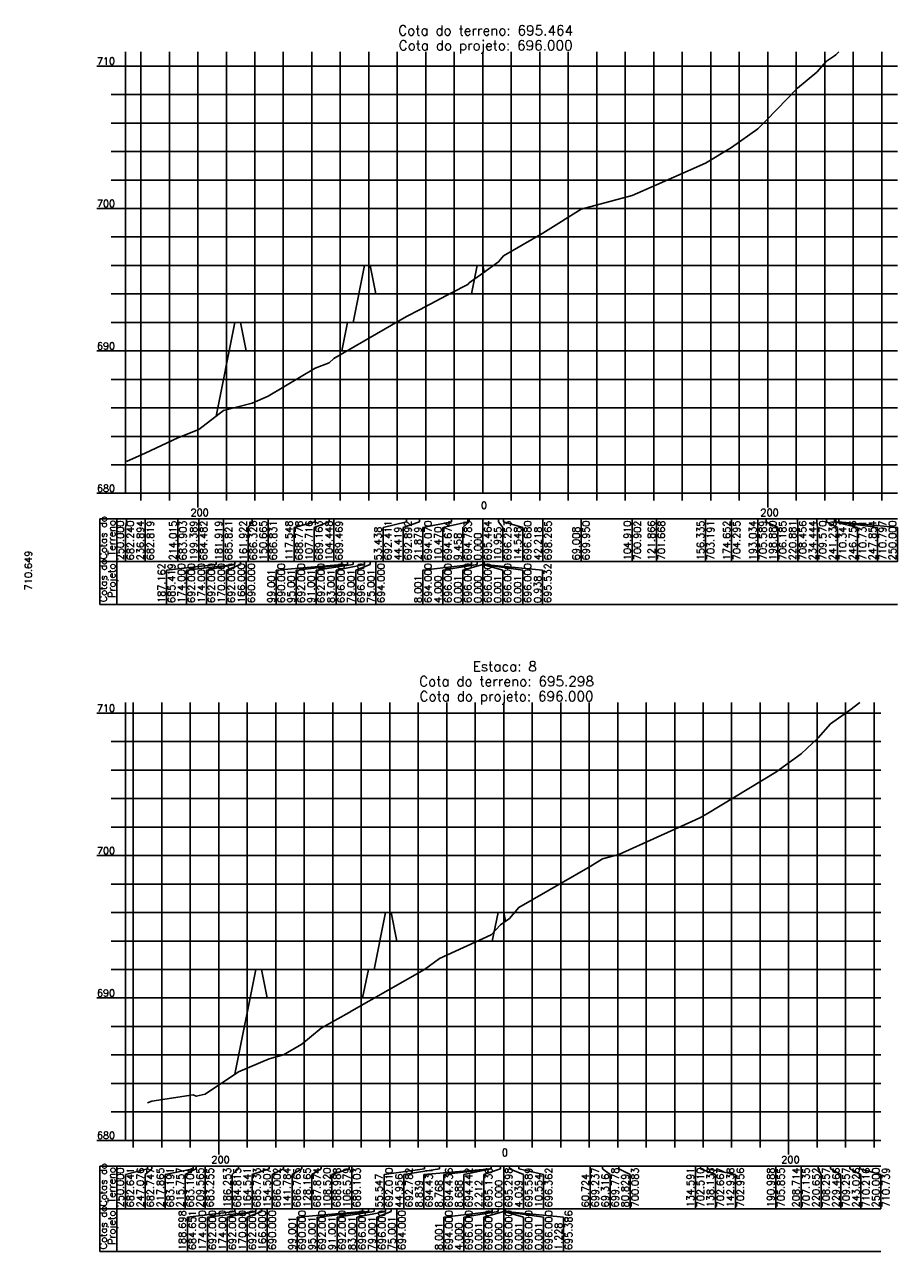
# Model space of a CAD drawing. Header units: inches. Extents: x 0 to 2148, y 0 to 1011.
# Tile 10 of 14: x 1456 to 1762, y 0 to 431. Entities that reach past the tile are written whole.
import ezdxf

# ---------------------------------------------------------------- set-up
doc = ezdxf.new("R2010")
doc.units = ezdxf.units.IN
doc.header["$MEASUREMENT"] = 0
doc.linetypes.add('CONTINUO', pattern=[0])
doc.layers.add('TG', color=7, linetype='CONTINUO')
doc.styles.add('SIMPLEX', font='simplex', dxfattribs={"height": 0.2})

msp = doc.modelspace()

# ---------------------------------------------------------------- linework, layer by layer
at = {"layer": 'TG', "color": 4, "linetype": 'CONTINUO', "flags": 128}
for points in [[(1491.25915, 266.195), (1491.25915, 421.235)], [(1616.70605, 266.195), (1616.70605, 421.235)], [(1481.25915, 416.195), (1491.25915, 416.195)], [(1486.25915, 406.195), (1491.25915, 406.195)], [(1486.25915, 396.195), (1491.25915, 396.195)], [(1486.25915, 386.195), (1491.25915, 386.195)], [(1486.25915, 376.195), (1491.25915, 376.195)], [(1481.25915, 366.195), (1491.25915, 366.195)], [(1486.25915, 356.195), (1491.25915, 356.195)], [(1486.25915, 346.195), (1491.25915, 346.195)], [(1486.25915, 336.195), (1491.25915, 336.195)], [(1486.25915, 326.195), (1491.25915, 326.195)], [(1481.25915, 316.195), (1491.25915, 316.195)], [(1486.25915, 306.195), (1491.25915, 306.195)], [(1486.25915, 296.195), (1491.25915, 296.195)], [(1486.25915, 286.195), (1491.25915, 286.195)], [(1486.25915, 276.195), (1491.25915, 276.195)], [(1481.25915, 266.195), (1491.25915, 266.195)], [(1491.25915, 266.195), (1762.22325, 266.195)], [(1496.70605, 263.695), (1496.70605, 266.195)], [(1506.70605, 263.695), (1506.70605, 266.195)], [(1516.70605, 261.195), (1516.70605, 266.195)], [(1526.70605, 263.695), (1526.70605, 266.195)], [(1536.70605, 263.695), (1536.70605, 266.195)], [(1546.70605, 263.695), (1546.70605, 266.195)], [(1556.70605, 263.695), (1556.70605, 266.195)], [(1566.70605, 263.695), (1566.70605, 266.195)], [(1576.70605, 263.695), (1576.70605, 266.195)], [(1586.70605, 263.695), (1586.70605, 266.195)], [(1596.70605, 263.695), (1596.70605, 266.195)], [(1606.70605, 263.695), (1606.70605, 266.195)], [(1626.70605, 263.695), (1626.70605, 266.195)], [(1636.70605, 263.695), (1636.70605, 266.195)], [(1646.70605, 263.695), (1646.70605, 266.195)], [(1656.70605, 263.695), (1656.70605, 266.195)], [(1666.70605, 263.695), (1666.70605, 266.195)], [(1676.70605, 263.695), (1676.70605, 266.195)], [(1686.70605, 263.695), (1686.70605, 266.195)], [(1696.70605, 263.695), (1696.70605, 266.195)], [(1706.70605, 263.695), (1706.70605, 266.195)], [(1716.70605, 261.195), (1716.70605, 266.195)], [(1726.70605, 263.695), (1726.70605, 266.195)], [(1736.70605, 263.695), (1736.70605, 266.195)], [(1746.70605, 263.695), (1746.70605, 266.195)], [(1756.70605, 263.695), (1756.70605, 266.195)], [(1491.25915, 39), (1491.25915, 192.695)], [(1624.04185, 39), (1624.04185, 192.695)], [(1481.25915, 189), (1491.25915, 189)], [(1486.25915, 179), (1491.25915, 179)], [(1486.25915, 169), (1491.25915, 169)], [(1486.25915, 159), (1491.25915, 159)], [(1486.25915, 149), (1491.25915, 149)], [(1481.25915, 139), (1491.25915, 139)], [(1486.25915, 129), (1491.25915, 129)], [(1486.25915, 119), (1491.25915, 119)], [(1486.25915, 109), (1491.25915, 109)], [(1486.25915, 99), (1491.25915, 99)], [(1481.25915, 89), (1491.25915, 89)], [(1486.25915, 79), (1491.25915, 79)], [(1486.25915, 69), (1491.25915, 69)], [(1486.25915, 59), (1491.25915, 59)], [(1486.25915, 49), (1491.25915, 49)], [(1481.25915, 39), (1491.25915, 39)], [(1491.25915, 39), (1756.3986, 39)], [(1494.04185, 36.5), (1494.04185, 39)], [(1504.04185, 36.5), (1504.04185, 39)], [(1514.04185, 36.5), (1514.04185, 39)], [(1524.04185, 34), (1524.04185, 39)], [(1534.04185, 36.5), (1534.04185, 39)], [(1544.04185, 36.5), (1544.04185, 39)], [(1554.04185, 36.5), (1554.04185, 39)], [(1564.04185, 36.5), (1564.04185, 39)], [(1574.04185, 36.5), (1574.04185, 39)], [(1584.04185, 36.5), (1584.04185, 39)], [(1594.04185, 36.5), (1594.04185, 39)], [(1604.04185, 36.5), (1604.04185, 39)], [(1614.04185, 36.5), (1614.04185, 39)], [(1634.04185, 36.5), (1634.04185, 39)], [(1644.04185, 36.5), (1644.04185, 39)], [(1654.04185, 36.5), (1654.04185, 39)], [(1664.04185, 36.5), (1664.04185, 39)], [(1674.04185, 36.5), (1674.04185, 39)], [(1684.04185, 36.5), (1684.04185, 39)], [(1694.04185, 36.5), (1694.04185, 39)], [(1704.04185, 36.5), (1704.04185, 39)], [(1714.04185, 36.5), (1714.04185, 39)], [(1724.04185, 34), (1724.04185, 39)], [(1734.04185, 36.5), (1734.04185, 39)], [(1744.04185, 36.5), (1744.04185, 39)], [(1754.04185, 36.5), (1754.04185, 39)]]:
    msp.add_lwpolyline(points, dxfattribs=at)
at = {"layer": 'TG', "color": 1, "linetype": 'CONTINUO', "flags": 128}
for points in [[(1491.70605, 277.395), (1498.25915, 280.29), (1509.6986, 285.71), (1517.0116, 288.605), (1525.7467, 295.3), (1535.7453, 297.825), (1541.37365, 300.35), (1557.93195, 310.085), (1562.84815, 312.01), (1564.48185, 313.54), (1589.9868, 328.25), (1594.49635, 330.655), (1605.76675, 336.545), (1611.4708, 339.565), (1611.9769, 340.11), (1616.70605, 343.515), (1622.18345, 347.46), (1623.98005, 349.595), (1637.8152, 357.52), (1651.21025, 365.945), (1669.1612, 370.705), (1677.63895, 374.535), (1694.87335, 382.15), (1704.03185, 387.67), (1713.22325, 394.14), (1716.14615, 397.12), (1727.14635, 408.475), (1733.9281, 414.045), (1737.3257, 417.9), (1740.08395, 419.85), (1740.63285, 420.18), (1741.70605, 421.235)], [(1499.04185, 52.205), (1500.50405, 52.735), (1515.1094, 54.955), (1516.16315, 54.52), (1519.25915, 55.275), (1530.9153, 63.075), (1541.77135, 67.665), (1546.7881, 69.01), (1553.15, 72.825), (1559.9592, 78.37), (1569.78185, 83.94), (1570.75225, 84.515), (1596.2683, 99.05), (1601.56395, 102.91), (1619.6221, 111.155), (1619.6577, 111.18), (1619.69785, 111.21), (1622.9359, 114.69), (1624.04185, 115.49), (1626.06115, 116.945), (1629.31865, 120.81), (1654.40385, 135.185), (1658.6996, 137.89), (1664.4564, 139.415), (1691.3374, 151.55), (1693.11095, 152.335), (1695.51075, 153.78), (1719.5361, 168.275), (1728.3986, 174.675), (1734.3676, 180.285), (1738.77485, 185.285), (1745.555, 190.08), (1749.04185, 192.695)]]:
    msp.add_lwpolyline(points, dxfattribs=at)
at = {"layer": 'TG', "color": 7, "linetype": 'CONTINUO', "flags": 128}
for points in [[(1496.70605, 266.195), (1496.70605, 421.235)], [(1506.70605, 266.195), (1506.70605, 421.235)], [(1516.70605, 266.195), (1516.70605, 421.235)], [(1526.70605, 266.195), (1526.70605, 421.235)], [(1536.70605, 266.195), (1536.70605, 421.235)], [(1546.70605, 266.195), (1546.70605, 421.235)], [(1556.70605, 266.195), (1556.70605, 421.235)], [(1566.70605, 266.195), (1566.70605, 421.235)], [(1576.70605, 266.195), (1576.70605, 421.235)], [(1586.70605, 266.195), (1586.70605, 421.235)], [(1596.70605, 266.195), (1596.70605, 421.235)], [(1606.70605, 266.195), (1606.70605, 421.235)], [(1626.70605, 266.195), (1626.70605, 421.235)], [(1636.70605, 266.195), (1636.70605, 421.235)], [(1646.70605, 266.195), (1646.70605, 421.235)], [(1656.70605, 266.195), (1656.70605, 421.235)], [(1666.70605, 266.195), (1666.70605, 421.235)], [(1676.70605, 266.195), (1676.70605, 421.235)], [(1686.70605, 266.195), (1686.70605, 421.235)], [(1696.70605, 266.195), (1696.70605, 421.235)], [(1706.70605, 266.195), (1706.70605, 421.235)], [(1716.70605, 266.195), (1716.70605, 421.235)], [(1726.70605, 266.195), (1726.70605, 421.235)], [(1736.70605, 266.195), (1736.70605, 421.235)], [(1746.70605, 266.195), (1746.70605, 421.235)], [(1756.70605, 266.195), (1756.70605, 421.235)], [(1491.25915, 416.195), (1762.22325, 416.195)], [(1491.25915, 406.195), (1762.22325, 406.195)], [(1491.25915, 396.195), (1762.22325, 396.195)], [(1491.25915, 386.195), (1762.22325, 386.195)], [(1491.25915, 376.195), (1762.22325, 376.195)], [(1491.25915, 366.195), (1762.22325, 366.195)], [(1491.25915, 356.195), (1762.22325, 356.195)], [(1491.25915, 346.195), (1762.22325, 346.195)], [(1491.25915, 336.195), (1762.22325, 336.195)], [(1491.25915, 326.195), (1762.22325, 326.195)], [(1491.25915, 316.195), (1762.22325, 316.195)], [(1491.25915, 306.195), (1762.22325, 306.195)], [(1491.25915, 296.195), (1762.22325, 296.195)], [(1491.25915, 286.195), (1762.22325, 286.195)], [(1491.25915, 276.195), (1762.22325, 276.195)], [(1482.25915, 257.195), (1762.22325, 257.195)], [(1482.25915, 257.195), (1482.25915, 242.195)], [(1488.25915, 257.195), (1488.25915, 242.195)], [(1491.70605, 256.195), (1491.25915, 254.195)], [(1491.25915, 254.195), (1491.25915, 242.195)], [(1491.70605, 257.195), (1491.70605, 256.195)], [(1498.25915, 257.195), (1498.25915, 242.195)], [(1509.6986, 257.195), (1509.6986, 242.195)], [(1517.0116, 257.195), (1517.0116, 242.195)], [(1525.7467, 257.195), (1525.7467, 242.195)], [(1535.7453, 256.195), (1534.37365, 254.195)], [(1534.37365, 254.195), (1534.37365, 242.195)], [(1535.7453, 257.195), (1535.7453, 256.195)], [(1541.37365, 257.195), (1541.37365, 242.195)], [(1557.93195, 256.195), (1550.48185, 254.195)], [(1550.48185, 254.195), (1550.48185, 242.195)], [(1562.84815, 256.195), (1557.48185, 254.195)], [(1557.48185, 254.195), (1557.48185, 242.195)], [(1557.93195, 257.195), (1557.93195, 256.195)], [(1562.84815, 257.195), (1562.84815, 256.195)], [(1564.48185, 257.195), (1564.48185, 242.195)], [(1589.9868, 256.195), (1581.70605, 254.195)], [(1581.70605, 254.195), (1581.70605, 242.195)], [(1594.49635, 256.195), (1588.70605, 254.195)], [(1588.70605, 254.195), (1588.70605, 242.195)], [(1589.9868, 257.195), (1589.9868, 256.195)], [(1594.49635, 257.195), (1594.49635, 256.195)], [(1605.76675, 256.195), (1595.70605, 254.195)], [(1595.70605, 254.195), (1595.70605, 242.195)], [(1611.4708, 256.195), (1602.70605, 254.195)], [(1602.70605, 254.195), (1602.70605, 242.195)], [(1605.76675, 257.195), (1605.76675, 256.195)], [(1611.9769, 256.195), (1609.70605, 254.195)], [(1609.70605, 254.195), (1609.70605, 242.195)], [(1611.4708, 257.195), (1611.4708, 256.195)], [(1611.9769, 257.195), (1611.9769, 256.195)], [(1616.70605, 257.195), (1616.70605, 242.195)], [(1622.18345, 257.195), (1622.18345, 256.195)], [(1622.18345, 256.195), (1623.70605, 254.195)], [(1623.70605, 254.195), (1623.70605, 242.195)], [(1623.98005, 257.195), (1623.98005, 256.195)], [(1623.98005, 256.195), (1630.70605, 254.195)], [(1630.70605, 254.195), (1630.70605, 242.195)], [(1637.8152, 257.195), (1637.8152, 242.195)], [(1651.21025, 257.195), (1651.21025, 242.195)], [(1669.1612, 257.195), (1669.1612, 242.195)], [(1677.63895, 257.195), (1677.63895, 242.195)], [(1694.87335, 257.195), (1694.87335, 242.195)], [(1704.03185, 257.195), (1704.03185, 242.195)], [(1713.22325, 257.195), (1713.22325, 242.195)], [(1716.14615, 257.195), (1716.14615, 256.195)], [(1716.14615, 256.195), (1720.22325, 254.195)], [(1720.22325, 254.195), (1720.22325, 242.195)], [(1727.14635, 257.195), (1727.14635, 256.195)], [(1727.14635, 256.195), (1727.22325, 254.195)], [(1727.22325, 254.195), (1727.22325, 242.195)], [(1733.9281, 257.195), (1733.9281, 256.195)], [(1733.9281, 256.195), (1734.22325, 254.195)], [(1734.22325, 254.195), (1734.22325, 242.195)], [(1737.3257, 257.195), (1737.3257, 256.195)], [(1737.3257, 256.195), (1741.22325, 254.195)], [(1740.08395, 257.195), (1740.08395, 256.195)], [(1740.08395, 256.195), (1748.22325, 254.195)], [(1740.63285, 257.195), (1740.63285, 256.195)], [(1740.63285, 256.195), (1755.22325, 254.195)], [(1741.22325, 254.195), (1741.22325, 242.195)], [(1741.70605, 257.195), (1741.70605, 256.195)], [(1741.70605, 256.195), (1762.22325, 254.195)], [(1748.22325, 254.195), (1748.22325, 242.195)], [(1755.22325, 254.195), (1755.22325, 242.195)], [(1762.22325, 254.195), (1762.22325, 242.195)], [(1482.25915, 242.195), (1762.22325, 242.195)], [(1482.25915, 242.195), (1482.25915, 227.195)], [(1488.25915, 242.195), (1488.25915, 227.195)], [(1523.12495, 242.195), (1523.12495, 241.195)], [(1529.7058, 242.195), (1529.7058, 241.195)], [(1529.7058, 242.195), (1529.7058, 241.195)], [(1531.7058, 242.195), (1531.7058, 241.195)], [(1533.7058, 242.195), (1533.7058, 227.195)], [(1567.2058, 242.195), (1567.2058, 241.195)], [(1569.2058, 242.195), (1569.2058, 241.195)], [(1571.2058, 242.195), (1571.2058, 241.195)], [(1575.2058, 242.195), (1575.2058, 241.195)], [(1577.2058, 242.195), (1577.2058, 241.195)], [(1579.2058, 242.195), (1579.2058, 227.195)], [(1612.7058, 242.195), (1612.7058, 241.195)], [(1614.7058, 242.195), (1614.7058, 241.195)], [(1616.7058, 242.195), (1616.7058, 241.195)], [(1616.70605, 242.195), (1616.70605, 227.195)], [(1616.7063, 242.195), (1616.7063, 241.195)], [(1616.7063, 242.195), (1616.7063, 241.195)], [(1617.1748, 242.195), (1617.1748, 241.195)], [(1523.12495, 241.195), (1505.7058, 239.195)], [(1505.7058, 239.195), (1505.7058, 227.195)], [(1529.7058, 241.195), (1512.7058, 239.195)], [(1512.7058, 239.195), (1512.7058, 227.195)], [(1529.7058, 241.195), (1519.7058, 239.195)], [(1519.7058, 239.195), (1519.7058, 227.195)], [(1531.7058, 241.195), (1526.7058, 239.195)], [(1526.7058, 239.195), (1526.7058, 227.195)], [(1567.2058, 241.195), (1544.2058, 239.195)], [(1544.2058, 239.195), (1544.2058, 227.195)], [(1569.2058, 241.195), (1551.2058, 239.195)], [(1551.2058, 239.195), (1551.2058, 227.195)], [(1571.2058, 241.195), (1558.2058, 239.195)], [(1558.2058, 239.195), (1558.2058, 227.195)], [(1575.2058, 241.195), (1565.2058, 239.195)], [(1565.2058, 239.195), (1565.2058, 227.195)], [(1577.2058, 241.195), (1572.2058, 239.195)], [(1572.2058, 239.195), (1572.2058, 227.195)], [(1612.7058, 241.195), (1595.70605, 239.195)], [(1595.70605, 239.195), (1595.70605, 227.195)], [(1614.7058, 241.195), (1602.70605, 239.195)], [(1602.70605, 239.195), (1602.70605, 227.195)], [(1616.7058, 241.195), (1609.70605, 239.195)], [(1609.70605, 239.195), (1609.70605, 227.195)], [(1616.7063, 241.195), (1623.70605, 239.195)], [(1616.7063, 241.195), (1630.70605, 239.195)], [(1617.1748, 241.195), (1637.70605, 239.195)], [(1623.70605, 239.195), (1623.70605, 227.195)], [(1630.70605, 239.195), (1630.70605, 227.195)], [(1637.70605, 239.195), (1637.70605, 227.195)], [(1482.25915, 227.195), (1762.22325, 227.195)], [(1494.04185, 39), (1494.04185, 192.695)], [(1504.04185, 39), (1504.04185, 192.695)], [(1514.04185, 39), (1514.04185, 192.695)], [(1524.04185, 39), (1524.04185, 192.695)], [(1534.04185, 39), (1534.04185, 192.695)], [(1544.04185, 39), (1544.04185, 192.695)], [(1554.04185, 39), (1554.04185, 192.695)], [(1564.04185, 39), (1564.04185, 192.695)], [(1574.04185, 39), (1574.04185, 192.695)], [(1584.04185, 39), (1584.04185, 192.695)], [(1594.04185, 39), (1594.04185, 192.695)], [(1604.04185, 39), (1604.04185, 192.695)], [(1614.04185, 39), (1614.04185, 192.695)], [(1634.04185, 39), (1634.04185, 192.695)], [(1644.04185, 39), (1644.04185, 192.695)], [(1654.04185, 39), (1654.04185, 192.695)], [(1664.04185, 39), (1664.04185, 192.695)], [(1674.04185, 39), (1674.04185, 192.695)], [(1684.04185, 39), (1684.04185, 192.695)], [(1694.04185, 39), (1694.04185, 192.695)], [(1704.04185, 39), (1704.04185, 192.695)], [(1714.04185, 39), (1714.04185, 192.695)], [(1724.04185, 39), (1724.04185, 192.695)], [(1734.04185, 39), (1734.04185, 192.695)], [(1744.04185, 39), (1744.04185, 192.695)], [(1754.04185, 39), (1754.04185, 192.695)], [(1491.25915, 189), (1756.3986, 189)], [(1491.25915, 179), (1756.3986, 179)], [(1491.25915, 169), (1756.3986, 169)], [(1491.25915, 159), (1756.3986, 159)], [(1491.25915, 149), (1756.3986, 149)], [(1491.25915, 139), (1756.3986, 139)], [(1491.25915, 129), (1756.3986, 129)], [(1491.25915, 119), (1756.3986, 119)], [(1491.25915, 109), (1756.3986, 109)], [(1491.25915, 99), (1756.3986, 99)], [(1491.25915, 89), (1756.3986, 89)], [(1491.25915, 79), (1756.3986, 79)], [(1491.25915, 69), (1756.3986, 69)], [(1491.25915, 59), (1756.3986, 59)], [(1491.25915, 49), (1756.3986, 49)], [(1482.25915, 30), (1756.3986, 30)], [(1482.25915, 30), (1482.25915, 15)], [(1488.25915, 30), (1488.25915, 15)], [(1499.04185, 29), (1491.25915, 27)], [(1491.25915, 27), (1491.25915, 15)], [(1500.50405, 29), (1498.25915, 27)], [(1498.25915, 27), (1498.25915, 15)], [(1499.04185, 30), (1499.04185, 29)], [(1500.50405, 30), (1500.50405, 29)], [(1515.1094, 29), (1505.25915, 27)], [(1505.25915, 27), (1505.25915, 15)], [(1516.16315, 29), (1512.25915, 27)], [(1512.25915, 27), (1512.25915, 15)], [(1515.1094, 30), (1515.1094, 29)], [(1516.16315, 30), (1516.16315, 29)], [(1519.25915, 30), (1519.25915, 15)], [(1530.9153, 29), (1528.75225, 27)], [(1528.75225, 27), (1528.75225, 15)], [(1530.9153, 30), (1530.9153, 29)], [(1541.77135, 29), (1535.75225, 27)], [(1535.75225, 27), (1535.75225, 15)], [(1541.77135, 30), (1541.77135, 29)], [(1546.7881, 29), (1542.75225, 27)], [(1542.75225, 27), (1542.75225, 15)], [(1546.7881, 30), (1546.7881, 29)], [(1553.15, 29), (1549.75225, 27)], [(1549.75225, 27), (1549.75225, 15)], [(1553.15, 30), (1553.15, 29)], [(1559.9592, 29), (1556.75225, 27)], [(1556.75225, 27), (1556.75225, 15)], [(1559.9592, 30), (1559.9592, 29)], [(1569.78185, 29), (1563.75225, 27)], [(1563.75225, 27), (1563.75225, 15)], [(1569.78185, 30), (1569.78185, 29)], [(1570.75225, 30), (1570.75225, 15)], [(1596.2683, 29), (1582.04185, 27)], [(1582.04185, 27), (1582.04185, 15)], [(1601.56395, 29), (1589.04185, 27)], [(1589.04185, 27), (1589.04185, 15)], [(1619.6221, 29), (1596.04185, 27)], [(1596.04185, 27), (1596.04185, 15)], [(1596.2683, 30), (1596.2683, 29)], [(1601.56395, 30), (1601.56395, 29)], [(1619.6577, 29), (1603.04185, 27)], [(1603.04185, 27), (1603.04185, 15)], [(1619.69785, 29), (1610.04185, 27)], [(1610.04185, 27), (1610.04185, 15)], [(1622.9359, 29), (1617.04185, 27)], [(1617.04185, 27), (1617.04185, 15)], [(1619.6221, 30), (1619.6221, 29)], [(1619.6577, 30), (1619.6577, 29)], [(1619.69785, 30), (1619.69785, 29)], [(1622.9359, 30), (1622.9359, 29)], [(1624.04185, 30), (1624.04185, 15)], [(1626.06115, 30), (1626.06115, 29)], [(1626.06115, 29), (1631.04185, 27)], [(1629.31865, 30), (1629.31865, 29)], [(1629.31865, 29), (1638.04185, 27)], [(1631.04185, 27), (1631.04185, 15)], [(1638.04185, 27), (1638.04185, 15)], [(1654.40385, 30), (1654.40385, 15)], [(1658.6996, 30), (1658.6996, 29)], [(1658.6996, 29), (1661.40385, 27)], [(1661.40385, 27), (1661.40385, 15)], [(1664.4564, 30), (1664.4564, 29)], [(1664.4564, 29), (1668.40385, 27)], [(1668.40385, 27), (1668.40385, 15)], [(1691.3374, 30), (1691.3374, 15)], [(1693.11095, 30), (1693.11095, 29)], [(1693.11095, 29), (1698.3374, 27)], [(1695.51075, 30), (1695.51075, 29)], [(1695.51075, 29), (1705.3374, 27)], [(1698.3374, 27), (1698.3374, 15)], [(1705.3374, 27), (1705.3374, 15)], [(1719.5361, 30), (1719.5361, 15)], [(1728.3986, 30), (1728.3986, 15)], [(1734.3676, 30), (1734.3676, 29)], [(1734.3676, 29), (1735.3986, 27)], [(1735.3986, 27), (1735.3986, 15)], [(1738.77485, 30), (1738.77485, 29)], [(1738.77485, 29), (1742.3986, 27)], [(1742.3986, 27), (1742.3986, 15)], [(1745.555, 30), (1745.555, 29)], [(1745.555, 29), (1749.3986, 27)], [(1749.04185, 30), (1749.04185, 29)], [(1749.04185, 29), (1756.3986, 27)], [(1749.3986, 27), (1749.3986, 15)], [(1756.3986, 27), (1756.3986, 15)], [(1482.25915, 15), (1756.3986, 15)], [(1482.25915, 15), (1482.25915, 0)], [(1488.25915, 15), (1488.25915, 0)], [(1529.69305, 14), (1513.0416, 12)], [(1537.0416, 14), (1520.0416, 12)], [(1537.0416, 14), (1527.0416, 12)], [(1529.69305, 15), (1529.69305, 14)], [(1539.0416, 14), (1534.0416, 12)], [(1537.0416, 15), (1537.0416, 14)], [(1537.0416, 15), (1537.0416, 14)], [(1539.0416, 15), (1539.0416, 14)], [(1541.0416, 15), (1541.0416, 0)], [(1574.5416, 14), (1551.5416, 12)], [(1576.5416, 14), (1558.5416, 12)], [(1578.5416, 14), (1565.5416, 12)], [(1582.5416, 14), (1572.5416, 12)], [(1574.5416, 15), (1574.5416, 14)], [(1576.5416, 15), (1576.5416, 14)], [(1578.5416, 15), (1578.5416, 14)], [(1584.5416, 14), (1579.5416, 12)], [(1582.5416, 15), (1582.5416, 14)], [(1584.5416, 15), (1584.5416, 14)], [(1586.5416, 15), (1586.5416, 0)], [(1620.0416, 14), (1603.04185, 12)], [(1622.0416, 14), (1610.04185, 12)], [(1624.0416, 14), (1617.04185, 12)], [(1620.0416, 15), (1620.0416, 14)], [(1622.0416, 15), (1622.0416, 14)], [(1624.0416, 15), (1624.0416, 14)], [(1624.04185, 15), (1624.04185, 0)], [(1624.0421, 15), (1624.0421, 14)], [(1624.0421, 15), (1624.0421, 14)], [(1624.0421, 14), (1631.04185, 12)], [(1624.0421, 14), (1638.04185, 12)], [(1624.65565, 15), (1624.65565, 14)], [(1624.65565, 14), (1645.04185, 12)], [(1513.0416, 12), (1513.0416, 0)], [(1520.0416, 12), (1520.0416, 0)], [(1527.0416, 12), (1527.0416, 0)], [(1534.0416, 12), (1534.0416, 0)], [(1551.5416, 12), (1551.5416, 0)], [(1558.5416, 12), (1558.5416, 0)], [(1565.5416, 12), (1565.5416, 0)], [(1572.5416, 12), (1572.5416, 0)], [(1579.5416, 12), (1579.5416, 0)], [(1603.04185, 12), (1603.04185, 0)], [(1610.04185, 12), (1610.04185, 0)], [(1617.04185, 12), (1617.04185, 0)], [(1631.04185, 12), (1631.04185, 0)], [(1638.04185, 12), (1638.04185, 0)], [(1645.04185, 12), (1645.04185, 0)], [(1482.25915, 0), (1756.3986, 0)]]:
    msp.add_lwpolyline(points, dxfattribs=at)
at = {"layer": 'TG', "color": 3, "linetype": 'CONTINUO', "flags": 128}
for points in [[(1523.12495, 293.29), (1529.7058, 326.195), (1529.7058, 326.195), (1531.7058, 326.195), (1533.7058, 316.195), (1567.2058, 316.195), (1569.2058, 326.195), (1571.2058, 326.195), (1575.2058, 346.195), (1577.2058, 346.195), (1579.2058, 336.195), (1612.7058, 336.195), (1614.7058, 346.195), (1616.7058, 346.195), (1616.70605, 346.195), (1616.7063, 346.195), (1616.7063, 346.195), (1617.1748, 343.855)], [(1529.69305, 62.255), (1537.0416, 99), (1537.0416, 99), (1539.0416, 99), (1541.0416, 89), (1574.5416, 89), (1576.5416, 99), (1578.5416, 99), (1582.5416, 119), (1584.5416, 119), (1586.5416, 109), (1620.0416, 109), (1622.0416, 119), (1624.0416, 119), (1624.04185, 119), (1624.0421, 119), (1624.0421, 119), (1624.65565, 115.93)]]:
    msp.add_lwpolyline(points, dxfattribs=at)

# ---------------------------------------------------------------- texts
at = {"layer": 'TG', "color": 1, "style": 'SIMPLEX'}
for s, p in [('Cota do terreno: 695.464', (1587.0448, 426.985)), ('Cota do projeto: 696.000', (1587.18571, 421.735)), ('Estaca: 8', (1613.19196, 203.695)), ('Cota do terreno: 695.298', (1594.3806, 198.445)), ('Cota do projeto: 696.000', (1594.52151, 193.195))]:
    msp.add_text(s, height=3.5, dxfattribs=at).set_placement(p)
at = {"layer": 'TG', "color": 2, "style": 'SIMPLEX'}
for s, p in [('710', (1481.25915, 416.695)), ('700', (1481.25915, 366.695)), ('690', (1481.25915, 316.695)), ('680', (1481.25915, 266.695)), ('0', (1616.03794, 260.695)), ('200', (1514.12885, 258.195)), ('200', (1714.12885, 258.195)), ('710', (1481.25915, 189.5)), ('700', (1481.25915, 139.5)), ('690', (1481.25915, 89.5)), ('680', (1481.25915, 39.5)), ('0', (1623.37374, 33.5)), ('200', (1521.46465, 31)), ('200', (1721.46465, 31))]:
    msp.add_text(s, height=2.5, dxfattribs=at).set_placement(p)
for s, p in [('Cotas do', (1484.75915, 242.96553)), ('Terreno', (1487.75915, 244.34962)), ('250.000', (1490.75915, 242.695)), ('682.240', (1494.25915, 242.695)), ('236.894', (1497.75915, 242.695)), ('682.819', (1501.25915, 242.695)), ('214.015', (1509.1986, 242.695)), ('683.903', (1512.6986, 242.695)), ('199.389', (1516.5116, 242.695)), ('684.482', (1520.0116, 242.695)), ('181.919', (1525.2467, 242.695)), ('685.821', (1528.7467, 242.695)), ('161.922', (1533.87365, 242.695)), ('686.326', (1537.37365, 242.695)), ('150.665', (1540.87365, 242.695)), ('686.831', (1544.37365, 242.695)), ('117.548', (1549.98185, 242.695)), ('688.778', (1553.48185, 242.695)), ('107.716', (1556.98185, 242.695)), ('689.163', (1560.48185, 242.695)), ('104.448', (1563.98185, 242.695)), ('689.469', (1567.48185, 242.695)), ('692.411', (1584.70605, 242.695)), ('692.892', (1591.70605, 242.695)), ('694.070', (1598.70605, 242.695)), ('694.674', (1605.70605, 242.695)), ('694.783', (1612.70605, 242.695)), ('695.464', (1619.70605, 242.695)), ('696.253', (1626.70605, 242.695)), ('696.680', (1633.70605, 242.695)), ('698.265', (1640.8152, 242.695)), ('699.950', (1654.21025, 242.695)), ('104.910', (1668.6612, 242.695)), ('700.902', (1672.1612, 242.695)), ('121.866', (1677.13895, 242.695)), ('701.668', (1680.63895, 242.695)), ('156.335', (1694.37335, 242.695)), ('703.191', (1697.87335, 242.695)), ('174.652', (1703.53185, 242.695)), ('704.295', (1707.03185, 242.695)), ('193.034', (1712.72325, 242.695)), ('705.589', (1716.22325, 242.695)), ('198.880', (1719.72325, 242.695)), ('706.185', (1723.22325, 242.695)), ('220.881', (1726.72325, 242.695)), ('708.456', (1730.22325, 242.695)), ('234.444', (1733.72325, 242.695)), ('709.570', (1737.22325, 242.695)), ('241.239', (1740.72325, 242.695)), ('710.341', (1744.22325, 242.695)), ('246.756', (1747.72325, 242.695)), ('710.731', (1751.22325, 242.695)), ('247.854', (1754.72325, 242.695)), ('710.797', (1758.22325, 242.695)), ('250.000', (1761.72325, 242.695)), ('53.438', (1581.20605, 242.695)), ('44.419', (1588.20605, 242.695)), ('21.879', (1595.20605, 242.695)), ('10.470', (1602.20605, 242.695)), ('9.458', (1609.20605, 242.695)), ('0.000', (1616.20605, 242.695)), ('10.955', (1623.20605, 242.695)), ('14.548', (1630.20605, 242.695)), ('42.218', (1637.3152, 242.695)), ('69.008', (1650.71025, 242.695)), ('710.649', (1458.43485, 232.11)), ('Cotas do', (1484.75915, 227.96553)), ('Projeto', (1487.75915, 229.54053)), ('187.162', (1505.2058, 227.695)), ('685.419', (1508.7058, 227.695)), ('174.000', (1512.2058, 227.695)), ('692.000', (1515.7058, 227.695)), ('174.000', (1519.2058, 227.695)), ('692.000', (1522.7058, 227.695)), ('170.000', (1526.2058, 227.695)), ('692.000', (1529.7058, 227.695)), ('166.000', (1533.2058, 227.695)), ('690.000', (1536.7058, 227.695)), ('99.001', (1543.7058, 227.695)), ('690.000', (1547.2058, 227.695)), ('95.001', (1550.7058, 227.695)), ('692.000', (1554.2058, 227.695)), ('91.001', (1557.7058, 227.695)), ('692.000', (1561.2058, 227.695)), ('83.001', (1564.7058, 227.695)), ('696.000', (1568.2058, 227.695)), ('79.001', (1571.7058, 227.695)), ('696.000', (1575.2058, 227.695)), ('75.001', (1578.7058, 227.695)), ('694.000', (1582.2058, 227.695)), ('694.000', (1598.70605, 227.695)), ('696.000', (1605.70605, 227.695)), ('696.000', (1612.70605, 227.695)), ('696.000', (1619.70605, 227.695)), ('696.000', (1626.70605, 227.695)), ('696.000', (1633.70605, 227.695)), ('695.532', (1640.70605, 227.695)), ('8.001', (1595.20605, 227.695)), ('4.000', (1602.20605, 227.695)), ('0.001', (1609.20605, 227.695)), ('0.000', (1616.20605, 227.695)), ('0.001', (1623.20605, 227.695)), ('0.001', (1630.20605, 227.695)), ('0.938', (1637.20605, 227.695)), ('Cotas do', (1484.75915, 15.77053)), ('Terreno', (1487.75915, 17.15462)), ('250.000', (1490.75915, 15.5)), ('682.641', (1494.25915, 15.5)), ('247.076', (1497.75915, 15.5)), ('682.747', (1501.25915, 15.5)), ('217.865', (1504.75915, 15.5)), ('683.191', (1508.25915, 15.5)), ('215.757', (1511.75915, 15.5)), ('683.104', (1515.25915, 15.5)), ('209.565', (1518.75915, 15.5)), ('683.255', (1522.25915, 15.5)), ('186.253', (1528.25225, 15.5)), ('684.815', (1531.75225, 15.5)), ('164.541', (1535.25225, 15.5)), ('685.733', (1538.75225, 15.5)), ('154.507', (1542.25225, 15.5)), ('686.002', (1545.75225, 15.5)), ('141.784', (1549.25225, 15.5)), ('686.765', (1552.75225, 15.5)), ('128.165', (1556.25225, 15.5)), ('687.874', (1559.75225, 15.5)), ('108.520', (1563.25225, 15.5)), ('688.988', (1566.75225, 15.5)), ('106.579', (1570.25225, 15.5)), ('689.103', (1573.75225, 15.5)), ('692.010', (1585.04185, 15.5)), ('692.782', (1592.04185, 15.5)), ('694.431', (1599.04185, 15.5)), ('694.436', (1606.04185, 15.5)), ('694.442', (1613.04185, 15.5)), ('695.138', (1620.04185, 15.5)), ('695.298', (1627.04185, 15.5)), ('695.589', (1634.04185, 15.5)), ('696.362', (1641.04185, 15.5)), ('699.237', (1657.40385, 15.5)), ('699.778', (1664.40385, 15.5)), ('700.083', (1671.40385, 15.5)), ('134.591', (1690.8374, 15.5)), ('702.510', (1694.3374, 15.5)), ('138.138', (1697.8374, 15.5)), ('702.667', (1701.3374, 15.5)), ('142.938', (1704.8374, 15.5)), ('702.956', (1708.3374, 15.5)), ('190.988', (1719.0361, 15.5)), ('705.855', (1722.5361, 15.5)), ('208.714', (1727.8986, 15.5)), ('707.135', (1731.3986, 15.5)), ('220.652', (1734.8986, 15.5)), ('708.257', (1738.3986, 15.5)), ('229.466', (1741.8986, 15.5)), ('709.257', (1745.3986, 15.5)), ('243.026', (1748.8986, 15.5)), ('710.216', (1752.3986, 15.5)), ('250.000', (1755.8986, 15.5)), ('710.739', (1759.3986, 15.5)), ('55.547', (1581.54185, 15.5)), ('44.956', (1588.54185, 15.5)), ('8.839', (1595.54185, 15.5)), ('8.768', (1602.54185, 15.5)), ('8.688', (1609.54185, 15.5)), ('2.212', (1616.54185, 15.5)), ('0.000', (1623.54185, 15.5)), ('4.039', (1630.54185, 15.5)), ('10.554', (1637.54185, 15.5)), ('60.724', (1653.90385, 15.5)), ('69.316', (1660.90385, 15.5)), ('80.829', (1667.90385, 15.5)), ('Cotas do', (1484.75915, 0.77053)), ('Projeto', (1487.75915, 2.34553)), ('188.698', (1512.5416, 0.5)), ('684.651', (1516.0416, 0.5)), ('174.000', (1519.5416, 0.5)), ('692.000', (1523.0416, 0.5)), ('174.000', (1526.5416, 0.5)), ('692.000', (1530.0416, 0.5)), ('170.000', (1533.5416, 0.5)), ('692.000', (1537.0416, 0.5)), ('166.000', (1540.5416, 0.5)), ('690.000', (1544.0416, 0.5)), ('99.001', (1551.0416, 0.5)), ('690.000', (1554.5416, 0.5)), ('95.001', (1558.0416, 0.5)), ('692.000', (1561.5416, 0.5)), ('91.001', (1565.0416, 0.5)), ('692.000', (1568.5416, 0.5)), ('83.001', (1572.0416, 0.5)), ('696.000', (1575.5416, 0.5)), ('79.001', (1579.0416, 0.5)), ('696.000', (1582.5416, 0.5)), ('75.001', (1586.0416, 0.5)), ('694.000', (1589.5416, 0.5)), ('8.001', (1602.54185, 0.5)), ('694.000', (1606.04185, 0.5)), ('4.000', (1609.54185, 0.5)), ('696.000', (1613.04185, 0.5)), ('0.001', (1616.54185, 0.5)), ('696.000', (1620.04185, 0.5)), ('0.000', (1623.54185, 0.5)), ('696.000', (1627.04185, 0.5)), ('0.001', (1630.54185, 0.5)), ('696.000', (1634.04185, 0.5)), ('0.001', (1637.54185, 0.5)), ('696.000', (1641.04185, 0.5)), ('1.228', (1644.54185, 0.5)), ('695.386', (1648.04185, 0.5))]:
    msp.add_text(s, height=2.5, rotation=90, dxfattribs=at).set_placement(p)

doc.saveas('drawing.dxf')
